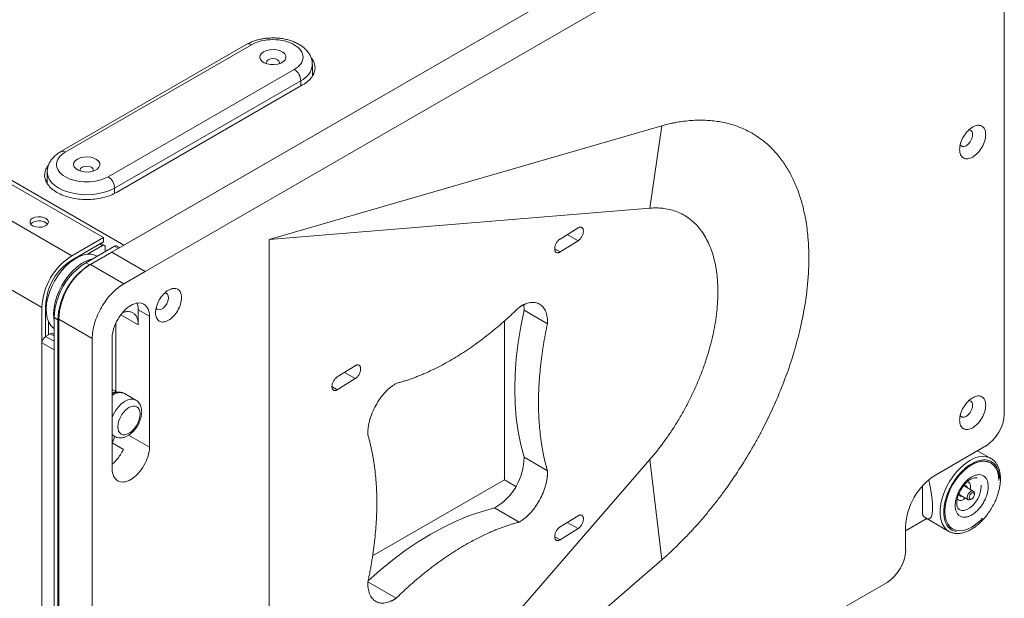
# Model space of a CAD drawing. Header units: millimetres. Extents: x 11171 to 13944, y 305 to 2246.
# Tile 12 of 14: x 13224 to 13598, y 1714 to 1934. Entities that reach past the tile are written whole.
import ezdxf

# ---------------------------------------------------------------- set-up
doc = ezdxf.new("R2010")
doc.units = ezdxf.units.MM

msp = doc.modelspace()

# ---------------------------------------------------------------- linework, layer by layer
at = {"color": 7, "linetype": 'Continuous', "lineweight": 15}
for p, q in [((13258.88, 1845.79), (13573.21, 2027.25)), ((13585.94, 2019.9), (13271.6, 1838.44)), ((13263.47, 1848.44), (13559.75, 2019.48)), ((13597.93, 2013.57), (13597.93, 1784.31)), ((13002.55, 1999.07), (13263.47, 1848.44)), ((13008.91, 1993.76), (13255.69, 1851.3)), ((13243.67, 1844.36), (12996.89, 1986.82)), ((12985.58, 1967.23), (13232.36, 1824.76)), ((13310.2, 1924.77), (13239.49, 1883.95)), ((13241.24, 1883.78), (13311.95, 1924.6)), ((13328.22, 1915.21), (13257.51, 1874.39)), ((13335.08, 1912.55), (13335.08, 1917.04)), ((13335.44, 1913.37), (13335.08, 1914.04)), ((13330.69, 1910.92), (13259.98, 1870.1)), ((13260.69, 1868.47), (13331.4, 1909.29)), ((13467.89, 1893.79), (13318.62, 1850.6)), ((13467.89, 1893.79), (13463.3, 1862.46)), ((13234.37, 1876.22), (13234.37, 1871.73)), ((13234.37, 1873.22), (13234.02, 1872.55)), ((13463.3, 1862.46), (13318.62, 1850.6)), ((13429.18, 1850.74), (13436, 1854.96)), ((13255.69, 1851.3), (13243.67, 1844.36)), ((13255.69, 1849.67), (13243.67, 1842.73)), ((13259.94, 1848.03), (13248.98, 1841.71)), ((13255.34, 1848.24), (13249.65, 1844.95)), ((13256.09, 1848.31), (13254.72, 1849.1)), ((13255.69, 1849.67), (13255.69, 1851.3)), ((13259.94, 1848.03), (13261.35, 1847.22)), ((13261.79, 1847.47), (13260.69, 1848.11)), ((13318.62, 1850.6), (13318.62, 1599.68)), ((13436, 1850.06), (13429.18, 1845.84)), ((13250.75, 1841.09), (13258.88, 1845.79)), ((13253.31, 1844.21), (13253.26, 1844.23)), ((13256.4, 1847.62), (13256.4, 1845.99)), ((13271.6, 1838.44), (13258.88, 1845.79)), ((13243.64, 1842.37), (13243.35, 1842.53)), ((13250.39, 1840.89), (13248.98, 1841.71)), ((13250.71, 1841.07), (13250.39, 1840.89)), ((13263.47, 1833.75), (13250.75, 1841.09)), ((13271.6, 1838.44), (13263.47, 1833.75)), ((13233.77, 1825.58), (13233.77, 1813.69)), ((13232.36, 1824.76), (13232.36, 1811.24)), ((13268.95, 1823.84), (13273.2, 1821.39)), ((13268.95, 1818.13), (13268.95, 1823.84)), ((13415.49, 1823.68), (13424.39, 1818.54)), ((13234.84, 1819.29), (13234.84, 1814.31)), ((13236.96, 1820.88), (13238.37, 1820.07)), ((13236.96, 1820.88), (13236.96, 1568.57)), ((13238.37, 1820.07), (13238.37, 1567.76)), ((13238.72, 1820.27), (13251.45, 1812.92)), ((13238.72, 1591.64), (13238.72, 1820.27)), ((13260.47, 1792.73), (13260.47, 1818.9)), ((13273.2, 1821.39), (13273.2, 1771.59)), ((13408.08, 1819.69), (13408.08, 1759.22)), ((13233.77, 1813.69), (13235.54, 1814.71)), ((13236.96, 1814.57), (13236.54, 1814.81)), ((13232.36, 1811.24), (13236.96, 1808.59)), ((13232.36, 1579.66), (13232.36, 1811.24)), ((13251.45, 1812.92), (13251.45, 1584.29)), ((13259.05, 1763.42), (13259.05, 1813.23)), ((13236.96, 1577.01), (13236.96, 1808.59)), ((13344.56, 1798.35), (13351.38, 1802.58)), ((13351.38, 1797.68), (13344.56, 1793.45)), ((13260.89, 1792.49), (13259.05, 1793.55)), ((13259.09, 1791.93), (13259.72, 1792.21)), ((13259.66, 1792.18), (13260.1, 1792.31)), ((13268, 1789.54), (13263.7, 1792.02)), ((13259.05, 1776.23), (13260, 1775.68)), ((13259.05, 1773.22), (13263.3, 1770.77)), ((13571.77, 1761.04), (13590.86, 1772.07)), ((13592.85, 1767.35), (13587.77, 1770.28)), ((13318.62, 1599.68), (13463.3, 1766.94)), ((13424.39, 1762.68), (13415.49, 1767.82)), ((13467.89, 1728.82), (13463.3, 1766.94)), ((13408.08, 1759.22), (13357.97, 1730.29)), ((13412.39, 1756.72), (13408.08, 1759.22)), ((13566.82, 1746.87), (13566.82, 1756.87)), ((13586.16, 1754.93), (13582.73, 1756.91)), ((13580.83, 1753.62), (13584.26, 1751.64)), ((13585.21, 1751.73), (13585.56, 1751.94)), ((13586.55, 1753.65), (13586.55, 1754.06)), ((13413.62, 1743.14), (13404.33, 1748.5)), ((13429.18, 1741.32), (13436, 1745.54)), ((13568.5, 1744.46), (13560.46, 1739.81)), ((13568.28, 1744.58), (13576.85, 1739.63)), ((13436, 1740.65), (13429.18, 1736.42)), ((13560.46, 1732.47), (13560.46, 1741.45)), ((13318.62, 1599.68), (13467.89, 1728.82)), ((13296, 1571.63), (13553.39, 1720.22)), ((13366.94, 1714.24), (13356.17, 1720.45))]:
    msp.add_line(p, q, dxfattribs=at)
at = {"color": 8, "linetype": 'Continuous', "lineweight": 15}
for p, q in [((13330.69, 1910.92), (13330.69, 1908.88)), ((13259.98, 1870.1), (13259.98, 1868.13)), ((13431.91, 1852.43), (13436, 1850.06)), ((13254.28, 1848.85), (13255.34, 1848.24)), ((13429.18, 1845.84), (13427.13, 1847.02)), ((13234.07, 1825.82), (13233.78, 1825.98)), ((13268.95, 1818.13), (13262.31, 1821.97)), ((13235.54, 1814.71), (13236.96, 1813.9)), ((13236.96, 1811.86), (13233.77, 1813.69)), ((13351.38, 1797.68), (13347.29, 1800.04)), ((13344.56, 1793.45), (13342.51, 1794.63)), ((13273.2, 1771.59), (13265.28, 1776.16)), ((13431.91, 1743.01), (13436, 1740.65)), ((13429.18, 1736.42), (13427.13, 1737.6))]:
    msp.add_line(p, q, dxfattribs=at)
at = {"color": 7, "linetype": 'Continuous', "lineweight": 15, "flags": 128}
for points in [[(13316.55, 1921.94), (13315.73, 1921.32), (13315.23, 1920.59), (13315.09, 1919.8), (13315.32, 1919.03), (13315.9, 1918.32), (13316.8, 1917.73), (13317.94, 1917.3), (13319.24, 1917.06), (13320.6, 1917.03), (13321.92, 1917.22), (13323.11, 1917.6), (13324.07, 1918.16), (13324.74, 1918.84), (13325.06, 1919.61), (13325.01, 1920.39), (13324.6, 1921.14), (13323.85, 1921.8), (13322.83, 1922.32), (13321.6, 1922.65), (13320.26, 1922.79), (13318.9, 1922.71), (13317.63, 1922.42), (13316.55, 1921.94)], [(13317.75, 1917.35), (13317.58, 1917.86), (13317.78, 1918.41), (13318.32, 1918.88), (13319.13, 1919.19), (13320.08, 1919.3), (13321.04, 1919.19), (13321.85, 1918.88), (13322.39, 1918.41), (13322.58, 1917.86), (13322.42, 1917.35)], [(13584.56, 1892.23), (13584.62, 1892.23), (13585.26, 1892.02), (13585.71, 1891.49), (13585.91, 1890.7), (13585.84, 1889.72), (13585.51, 1888.67), (13584.96, 1887.66), (13584.24, 1886.8), (13583.44, 1886.18)], [(13583.44, 1886.18), (13582.64, 1885.87), (13581.92, 1885.9), (13581.37, 1886.28), (13581.21, 1886.5)], [(13245.84, 1881.12), (13245.02, 1880.5), (13244.52, 1879.77), (13244.38, 1878.98), (13244.61, 1878.21), (13245.19, 1877.5), (13246.09, 1876.91), (13247.23, 1876.48), (13248.52, 1876.24), (13249.89, 1876.21), (13251.21, 1876.4), (13252.4, 1876.78), (13253.36, 1877.34), (13254.03, 1878.02), (13254.35, 1878.79), (13254.3, 1879.57), (13253.89, 1880.32), (13253.14, 1880.98), (13252.12, 1881.5), (13250.89, 1881.83), (13249.54, 1881.97), (13248.19, 1881.89), (13246.92, 1881.6), (13245.84, 1881.12)], [(13247.04, 1876.53), (13246.87, 1877.04), (13247.06, 1877.59), (13247.61, 1878.06), (13248.42, 1878.37), (13249.37, 1878.48), (13250.33, 1878.37), (13251.14, 1878.06), (13251.68, 1877.59), (13251.87, 1877.04), (13251.71, 1876.53)], [(13228.82, 1858.65), (13229.76, 1859.03), (13230.87, 1859.22), (13232.02, 1859.19), (13233.09, 1858.95), (13233.97, 1858.52), (13234.56, 1857.95), (13234.8, 1857.3), (13234.65, 1856.64), (13234.15, 1856.04), (13233.33, 1855.57), (13232.3, 1855.28), (13231.15, 1855.2), (13230.03, 1855.33), (13229.04, 1855.68), (13228.29, 1856.18), (13227.87, 1856.8), (13227.83, 1857.47), (13228.16, 1858.1), (13228.82, 1858.65)], [(13228.82, 1857.01), (13228.16, 1856.47), (13228.1, 1856.4)], [(13236.96, 1816.71), (13236.72, 1816.88), (13235.71, 1817.86), (13234.92, 1819.11), (13234.36, 1820.6), (13234.03, 1822.32), (13233.96, 1824.2), (13234.13, 1826.23), (13234.54, 1828.34), (13235.19, 1830.5), (13236.06, 1832.66), (13237.13, 1834.77), (13238.39, 1836.78), (13239.79, 1838.65), (13241.31, 1840.33), (13242.92, 1841.8), (13244.58, 1843.02), (13246.26, 1843.96), (13247.91, 1844.61), (13249.51, 1844.94), (13251.01, 1844.95), (13252.39, 1844.64), (13253.26, 1844.23)], [(13236.96, 1820.01), (13236.86, 1820.68), (13236.78, 1822.57), (13236.95, 1824.6), (13237.37, 1826.71), (13238.02, 1828.87), (13238.89, 1831.03), (13239.96, 1833.13), (13241.21, 1835.14), (13242.62, 1837.01), (13244.14, 1838.7), (13245.75, 1840.17), (13247.41, 1841.39), (13249.09, 1842.33), (13250.74, 1842.97), (13251.52, 1843.17)], [(13279.06, 1830.2), (13279.49, 1830.14), (13280.04, 1829.77), (13280.37, 1829.09), (13280.44, 1828.2), (13280.24, 1827.17), (13279.79, 1826.12), (13279.15, 1825.17), (13278.38, 1824.42), (13277.56, 1823.95), (13276.79, 1823.81), (13276.15, 1824.02), (13275.74, 1824.48)], [(13415.49, 1823.68), (13415.43, 1825.7), (13415.42, 1825.78)], [(13415.49, 1767.82), (13414.22, 1772.56), (13413.24, 1777.54), (13412.53, 1782.74), (13412.11, 1788.14), (13411.97, 1793.72), (13412.11, 1799.46), (13412.53, 1805.35), (13413.24, 1811.36), (13414.22, 1817.48), (13415.49, 1823.68)], [(13584.56, 1789.35), (13584.62, 1789.34), (13585.26, 1789.14), (13585.71, 1788.61), (13585.91, 1787.81), (13585.84, 1786.83), (13585.51, 1785.78), (13584.96, 1784.77), (13584.24, 1783.91), (13583.44, 1783.29)], [(13583.44, 1783.29), (13582.64, 1782.98), (13581.92, 1783.02), (13581.37, 1783.39), (13581.21, 1783.61)], [(13589.66, 1744.59), (13588.73, 1743.65), (13587.16, 1742.31), (13585.56, 1741.24), (13583.96, 1740.46), (13582.39, 1739.99), (13580.91, 1739.85), (13579.53, 1740.02), (13578.31, 1740.52), (13577.27, 1741.33), (13576.42, 1742.43), (13575.81, 1743.79), (13575.43, 1745.38), (13575.31, 1747.16), (13575.43, 1749.09), (13575.81, 1751.11), (13576.42, 1753.18), (13577.27, 1755.25), (13578.31, 1757.27), (13579.53, 1759.18), (13580.91, 1760.94), (13582.39, 1762.51), (13583.96, 1763.85), (13585.56, 1764.92), (13587.16, 1765.7), (13588.73, 1766.17), (13590.21, 1766.32), (13591.59, 1766.14), (13592.81, 1765.64), (13593.86, 1764.83), (13594.7, 1763.73), (13595.31, 1762.37), (13595.69, 1760.78), (13595.81, 1759)], [(13592.67, 1767.45), (13592.85, 1767.35), (13593.69, 1766.75)], [(13585.56, 1764.92), (13583.96, 1763.85), (13582.39, 1762.51), (13580.91, 1760.94), (13579.53, 1759.18), (13578.31, 1757.27), (13577.27, 1755.25), (13576.42, 1753.18), (13575.81, 1751.11), (13575.43, 1749.09), (13575.31, 1747.16), (13575.43, 1745.38), (13575.81, 1743.79), (13576.42, 1742.43), (13577.27, 1741.33), (13578.31, 1740.52), (13579.53, 1740.02), (13580.91, 1739.85), (13582.39, 1739.99), (13583.96, 1740.46), (13585.56, 1741.24), (13587.16, 1742.31), (13588.73, 1743.65), (13589.66, 1744.59)], [(13580.8, 1754.23), (13580.79, 1754), (13580.91, 1753.37), (13581.25, 1752.97), (13581.77, 1752.87), (13582.03, 1752.93)], [(13583.93, 1756.22), (13583.85, 1756.47), (13583.5, 1756.87), (13582.99, 1756.97), (13582.38, 1756.76), (13582.22, 1756.66)], [(13583.22, 1756.62), (13583.14, 1756.88), (13583.09, 1756.97)], [(13583.86, 1752.51), (13583.97, 1753.16), (13584.26, 1753.83), (13584.69, 1754.42), (13585.21, 1754.84), (13585.72, 1755.02), (13586.16, 1754.93), (13586.45, 1754.6), (13586.55, 1754.06), (13586.55, 1754.06)], [(13585.56, 1751.94), (13585.18, 1751.81), (13584.86, 1751.87), (13584.65, 1752.12), (13584.57, 1752.51), (13584.65, 1752.99), (13584.86, 1753.49), (13585.18, 1753.92), (13585.56, 1754.22), (13585.94, 1754.36), (13586.26, 1754.29), (13586.47, 1754.05), (13586.55, 1753.65), (13586.47, 1753.17), (13586.26, 1752.68), (13585.94, 1752.24), (13585.56, 1751.94)], [(13580.96, 1753.27), (13581.06, 1753.28), (13581.32, 1753.33)], [(13585.21, 1751.73), (13585.21, 1751.73), (13584.69, 1751.56), (13584.26, 1751.64), (13583.97, 1751.98), (13583.86, 1752.51)], [(13356.24, 1720.83), (13360.7, 1724.77), (13365.5, 1728.68), (13370.36, 1732.3), (13375.24, 1735.61), (13380.15, 1738.61), (13385.05, 1741.27), (13389.94, 1743.6), (13394.79, 1745.59), (13399.59, 1747.22), (13404.33, 1748.5)]]:
    msp.add_lwpolyline(points, dxfattribs=at)
at = {"color": 8, "linetype": 'Continuous', "lineweight": 15, "flags": 128}
for points in [[(13259.98, 1870.1), (13258.19, 1869.22), (13256.18, 1868.51), (13254.01, 1867.99), (13251.72, 1867.67), (13249.37, 1867.56), (13247.03, 1867.67), (13244.74, 1867.99), (13242.56, 1868.51), (13240.56, 1869.22), (13238.77, 1870.1), (13237.24, 1871.13), (13236.01, 1872.29), (13235.11, 1873.55), (13234.56, 1874.87), (13234.37, 1876.22), (13234.37, 1876.24)], [(13259.05, 1792.42), (13259.98, 1792.56), (13260.62, 1792.51)], [(13260, 1775.68), (13259.32, 1776.24), (13259.05, 1776.59)], [(13576.76, 1739.69), (13576.01, 1740.24), (13575.06, 1741.3), (13574.32, 1742.64), (13573.82, 1744.22), (13573.57, 1746), (13573.57, 1747.95), (13573.82, 1750.03), (13574.32, 1752.18), (13575.06, 1754.37), (13576.01, 1756.53), (13577.16, 1758.62), (13578.48, 1760.61), (13579.94, 1762.43), (13581.52, 1764.05), (13583.17, 1765.44), (13584.85, 1766.55)], [(13584.85, 1766.55), (13586.54, 1767.38), (13588.19, 1767.9), (13589.76, 1768.09), (13591.23, 1767.96), (13592.55, 1767.51), (13592.67, 1767.45)], [(13589.13, 1757.15), (13589.14, 1756.29), (13588.94, 1754.89), (13588.5, 1753.44), (13587.82, 1752.01), (13586.96, 1750.67), (13585.95, 1749.5), (13584.85, 1748.57), (13583.72, 1747.92), (13582.62, 1747.58), (13581.62, 1747.59), (13580.75, 1747.92), (13580.61, 1748.02)]]:
    msp.add_lwpolyline(points, dxfattribs=at)
at = {"color": 8, "linetype": 'Continuous', "lineweight": 15}
for centre, radius, start, end in [((13310.93, 1923.17), 1.76, 54.3842, 114.3059), ((13327.47, 1917.88), 7.67, 294.8835, 353.6092), ((13240.22, 1882.34), 1.76, 54.3974, 114.1479), ((13262.01, 1787.97), 4.39, 67.3954, 132.4278), ((13270.56, 1778.85), 12.21, 122.5046, 160.5369), ((13266.34, 1785.95), 3.95, 65.0254, 126.1913)]:
    msp.add_arc(centre, radius, start, end, dxfattribs=at)
at = {"color": 7, "linetype": 'Continuous', "lineweight": 15}
for centre, radius, start, end in [((13325.32, 1910.68), 5.38, 2.6047, 57.395), ((13254.61, 1869.86), 5.38, 2.6047, 57.395), ((13231.25, 1852.88), 4.79, 47.2614, 120.4279), ((13255.76, 1847.73), 0.655, 350.7858, 129.2049), ((13260.38, 1847.42), 0.755, 65.6955, 125.6148), ((13256.75, 1823.75), 24.41, 122.3868, 177.6132), ((13255.18, 1824.65), 21.42, 122.4763, 177.5237), ((13262.87, 1819.8), 25.93, 122.3869, 177.6131), ((13264.28, 1818.99), 25.93, 122.3869, 177.6131), ((13264.64, 1819.19), 25.93, 122.3869, 177.6131), ((13236.13, 1813.9), 1.01, 65.6908, 125.6194), ((13235.43, 1811.1), 3.07, 122.6053, 177.3948), ((13582.58, 1785.01), 15.37, 302.6055, 357.3944), ((13244.69, 1780.04), 15.9, 334.5861, 344.1232), ((13393, 1767.93), 22.49, 300.2705, 359.7295), ((13589.82, 1758.87), 7.4, 66.185, 125.1256), ((13584.85, 1740.43), 24.41, 122.3868, 177.6132), ((13579.53, 1744.28), 5.36, 238.8846, 248.9252), ((13545.11, 1733.17), 15.37, 302.6055, 357.3944)]:
    msp.add_arc(centre, radius, start, end, dxfattribs=at)
msp.add_ellipse((13562.42, 1766.44), major_axis=(-6.98, 22.07), ratio=0.201938, start_param=2.742267, end_param=4.316941, dxfattribs=at)
for points, knots in [([(13320.08, 1927.18), (13319.36, 1927.16), (13318.33, 1927.14), (13316.84, 1926.96), (13315.58, 1926.76), (13314.13, 1926.41), (13312.69, 1925.94), (13311.35, 1925.4), (13310.57, 1924.96), (13310.21, 1924.76)], [0, 0, 0, 0, 0.202938, 0.286071, 0.423291, 0.564756, 0.715706, 0.872423, 1, 1, 1, 1]), ([(13328.22, 1915.21), (13330.37, 1916.45), (13331.58, 1918.14), (13331.58, 1921.66), (13330.37, 1923.35), (13326.06, 1925.84), (13323.13, 1926.54), (13317.03, 1926.54), (13314.11, 1925.84), (13311.95, 1924.6)], [0, 0, 0, 0, 0.25, 0.25, 0.5, 0.5, 0.75, 0.75, 1, 1, 1, 1]), ([(13335.05, 1917.01), (13335.05, 1917.35), (13335.06, 1918.22), (13334.7, 1919.55), (13334.05, 1920.95), (13333.14, 1922.23), (13331.99, 1923.39), (13330.63, 1924.4), (13329.13, 1925.25), (13327.54, 1925.93), (13325.92, 1926.45), (13324.43, 1926.79), (13323.06, 1927), (13321.66, 1927.15), (13320.65, 1927.17), (13320.08, 1927.18)], [0, 0, 0, 0, 0.055598, 0.142881, 0.225134, 0.310131, 0.397534, 0.485784, 0.57296, 0.657181, 0.736641, 0.811913, 0.866322, 0.924648, 1, 1, 1, 1]), ([(13331.4, 1909.29), (13332.1, 1909.74), (13333.49, 1910.64), (13334.96, 1912.27), (13335.88, 1914), (13336.2, 1915.82), (13335.85, 1917.62), (13335.29, 1918.92), (13334.7, 1919.54), (13334.61, 1919.63)], [0, 0, 0, 0, 0.162024, 0.324048, 0.486071, 0.648095, 0.810119, 0.972143, 1, 1, 1, 1]), ([(13467.89, 1728.82), (13468.14, 1729.05), (13468.64, 1729.48), (13469.41, 1730.16), (13470.21, 1730.9), (13471.25, 1731.85), (13472.47, 1733), (13474.4, 1734.87), (13476.99, 1737.49), (13480.13, 1740.85), (13483.25, 1744.4), (13486.25, 1748.01), (13489.16, 1751.71), (13492.86, 1756.67), (13497.14, 1762.93), (13501.05, 1769.28), (13503.9, 1774.32), (13505.87, 1777.98), (13507.73, 1781.65), (13509.97, 1786.33), (13512.78, 1792.73), (13515.3, 1799.31), (13517.2, 1804.98), (13518.47, 1809.15), (13519.63, 1813.4), (13521.16, 1819.75), (13522.76, 1828.47), (13523.81, 1839.5), (13523.67, 1849.22), (13522.75, 1856.99), (13521.59, 1862.63), (13520.14, 1867.64), (13518.35, 1872.25), (13516.15, 1876.61), (13513.52, 1880.71), (13510.5, 1884.38), (13507.8, 1886.93), (13505.37, 1888.85), (13502.72, 1890.67), (13498.97, 1892.68), (13494.4, 1894.37), (13490.36, 1895.29), (13487, 1895.73), (13484.34, 1895.92), (13481.7, 1895.94), (13478.97, 1895.81), (13476.32, 1895.55), (13474.07, 1895.21), (13472.4, 1894.89), (13471.23, 1894.64), (13470.09, 1894.38), (13468.98, 1894.09), (13468.25, 1893.89), (13467.89, 1893.79)], [0, 0, 0, 0, 0.0041, 0.007815, 0.012269, 0.017031, 0.024371, 0.031985, 0.04848, 0.066898, 0.084395, 0.101897, 0.119374, 0.136603, 0.170063, 0.202222, 0.217637, 0.233059, 0.247441, 0.262573, 0.289785, 0.324352, 0.340876, 0.35739, 0.374042, 0.391854, 0.433912, 0.480424, 0.531378, 0.563978, 0.59181, 0.61731, 0.644849, 0.671788, 0.699553, 0.729834, 0.757592, 0.768106, 0.787747, 0.817971, 0.848229, 0.878529, 0.893693, 0.90886, 0.925355, 0.939194, 0.955052, 0.969526, 0.975964, 0.982233, 0.98833, 0.994254, 1, 1, 1, 1]), ([(13590.86, 1890.46), (13590.86, 1891.21), (13590.73, 1891.89), (13590.24, 1892.98), (13589.87, 1893.4), (13588.96, 1893.93), (13588.41, 1894.04), (13587.21, 1893.92), (13586.56, 1893.7), (13585.27, 1892.95), (13584.62, 1892.43), (13583.42, 1891.16), (13582.87, 1890.42), (13581.96, 1888.83), (13581.59, 1887.99), (13581.09, 1886.32), (13580.96, 1885.5), (13580.96, 1884.75)], [0, 0, 0, 0, 0.125, 0.125, 0.25, 0.25, 0.375, 0.375, 0.5, 0.5, 0.625, 0.625, 0.75, 0.75, 0.875, 0.875, 1, 1, 1, 1]), ([(13580.96, 1884.75), (13580.96, 1884), (13581.09, 1883.33), (13581.59, 1882.23), (13581.96, 1881.81), (13582.87, 1881.28), (13583.42, 1881.17), (13584.62, 1881.29), (13585.27, 1881.52), (13586.56, 1882.27), (13587.21, 1882.79), (13588.41, 1884.05), (13588.96, 1884.79), (13589.87, 1886.38), (13590.24, 1887.23), (13590.73, 1888.89), (13590.86, 1889.72), (13590.86, 1890.46)], [0, 0, 0, 0, 0.125, 0.125, 0.25, 0.25, 0.375, 0.375, 0.5, 0.5, 0.625, 0.625, 0.75, 0.75, 0.875, 0.875, 1, 1, 1, 1]), ([(13239.5, 1883.94), (13239.41, 1883.89), (13238.85, 1883.59), (13237.94, 1882.93), (13236.81, 1881.94), (13235.86, 1880.81), (13235.11, 1879.55), (13234.61, 1878.19), (13234.36, 1877.07), (13234.4, 1876.42), (13234.41, 1876.25)], [0, 0, 0, 0, 0.030811, 0.181663, 0.334297, 0.487494, 0.640392, 0.79325, 0.94775, 1, 1, 1, 1]), ([(13241.24, 1883.78), (13239.09, 1882.53), (13237.87, 1880.84), (13237.87, 1877.32), (13239.09, 1875.63), (13243.4, 1873.14), (13246.32, 1872.44), (13252.42, 1872.44), (13255.35, 1873.14), (13257.51, 1874.39)], [0, 0, 0, 0, 0.25, 0.25, 0.5, 0.5, 0.75, 0.75, 1, 1, 1, 1]), ([(13234.89, 1878.86), (13234.79, 1878.75), (13234.18, 1878.12), (13233.61, 1876.8), (13233.26, 1875), (13233.58, 1873.18), (13234.5, 1871.44), (13235.99, 1869.83), (13237.99, 1868.43), (13240.43, 1867.27), (13243.21, 1866.41), (13246.23, 1865.88), (13249.37, 1865.7), (13252.52, 1865.88), (13255.53, 1866.41), (13258.34, 1867.26), (13259.91, 1868.06), (13260.69, 1868.47)], [0, 0, 0, 0, 0.014358, 0.084761, 0.155164, 0.225566, 0.295969, 0.366373, 0.436776, 0.507178, 0.577582, 0.647985, 0.718388, 0.788791, 0.859194, 0.929597, 1, 1, 1, 1]), ([(13463.3, 1766.94), (13463.47, 1767.13), (13463.8, 1767.52), (13464.3, 1768.11), (13464.79, 1768.71), (13465.28, 1769.31), (13465.77, 1769.91), (13466.26, 1770.52), (13466.74, 1771.14), (13467.22, 1771.76), (13467.69, 1772.38), (13468.16, 1773.02), (13469.36, 1774.64), (13471.24, 1777.33), (13473.71, 1781.19), (13476.05, 1785.19), (13478.25, 1789.34), (13480.29, 1793.58), (13482.14, 1797.89), (13483.79, 1802.23), (13485.71, 1807.99), (13487.54, 1815.08), (13488.84, 1823.19), (13489.27, 1830.78), (13488.84, 1837.84), (13487.54, 1844.34), (13485.71, 1849.15), (13483.79, 1852.55), (13482.14, 1854.84), (13480.29, 1856.86), (13478.25, 1858.58), (13476.05, 1860), (13473.71, 1861.1), (13471.24, 1861.91), (13469.24, 1862.29), (13467.77, 1862.46), (13466.9, 1862.52), (13466.02, 1862.56), (13465.12, 1862.56), (13464.22, 1862.53), (13463.61, 1862.49), (13463.3, 1862.46)], [0, 0, 0, 0, 0.005485, 0.010965, 0.016443, 0.021919, 0.027393, 0.032866, 0.03834, 0.043816, 0.049293, 0.054773, 0.060257, 0.09133, 0.122406, 0.154146, 0.18589, 0.217976, 0.250065, 0.282151, 0.31424, 0.377682, 0.439791, 0.5, 0.56021, 0.622319, 0.685761, 0.717847, 0.749936, 0.782021, 0.81411, 0.845851, 0.877595, 0.908668, 0.939744, 0.949794, 0.959834, 0.969869, 0.979905, 0.989947, 1, 1, 1, 1]), ([(13436, 1854.96), (13436.04, 1854.98), (13436.11, 1855.03), (13436.22, 1855.08), (13436.33, 1855.13), (13436.44, 1855.18), (13436.55, 1855.21), (13436.65, 1855.24), (13436.85, 1855.27), (13437.13, 1855.28), (13437.46, 1855.16), (13437.73, 1854.93), (13437.91, 1854.61), (13438.03, 1854.23), (13438.06, 1853.79), (13438.03, 1853.3), (13437.91, 1852.78), (13437.73, 1852.22), (13437.46, 1851.67), (13437.13, 1851.15), (13436.83, 1850.77), (13436.57, 1850.51), (13436.39, 1850.34), (13436.2, 1850.19), (13436.07, 1850.1), (13436, 1850.06)], [0, 0, 0, 0, 0.017299, 0.034471, 0.051564, 0.06863, 0.085719, 0.10288, 0.120164, 0.185125, 0.250137, 0.315083, 0.380079, 0.44002, 0.500014, 0.559952, 0.61995, 0.684888, 0.749892, 0.814846, 0.879865, 0.910001, 0.939889, 0.969799, 1, 1, 1, 1]), ([(13429.18, 1845.84), (13429.14, 1845.82), (13429.07, 1845.77), (13428.96, 1845.71), (13428.85, 1845.66), (13428.74, 1845.62), (13428.63, 1845.59), (13428.53, 1845.56), (13428.33, 1845.52), (13428.05, 1845.52), (13427.72, 1845.64), (13427.45, 1845.86), (13427.27, 1846.18), (13427.15, 1846.57), (13427.12, 1847.01), (13427.15, 1847.5), (13427.27, 1848.02), (13427.45, 1848.57), (13427.72, 1849.13), (13428.05, 1849.65), (13428.35, 1850.03), (13428.61, 1850.29), (13428.79, 1850.46), (13428.98, 1850.61), (13429.11, 1850.69), (13429.18, 1850.74)], [0, 0, 0, 0, 0.0172992, 0.0344709, 0.0515645, 0.0686303, 0.0857187, 0.1028799, 0.1201637, 0.1851255, 0.2501368, 0.3150832, 0.3800791, 0.4400198, 0.5000143, 0.5599525, 0.6199495, 0.6848885, 0.7498918, 0.8148462, 0.879865, 0.9100009, 0.9398889, 0.9697989, 1, 1, 1, 1]), ([(13251.45, 1812.92), (13251.45, 1813.83), (13251.53, 1814.79), (13251.84, 1816.75), (13252.07, 1817.75), (13252.67, 1819.78), (13253.04, 1820.8), (13253.92, 1822.81), (13254.42, 1823.81), (13255.53, 1825.74), (13256.14, 1826.67), (13257.45, 1828.43), (13258.15, 1829.27), (13259.6, 1830.8), (13260.36, 1831.5), (13261.9, 1832.75), (13262.69, 1833.29), (13263.47, 1833.75)], [0, 0, 0, 0, 0.125, 0.125, 0.25, 0.25, 0.375, 0.375, 0.5, 0.5, 0.625, 0.625, 0.75, 0.75, 0.875, 0.875, 1, 1, 1, 1]), ([(13285.39, 1828.44), (13285.39, 1829.18), (13285.26, 1829.86), (13284.77, 1830.95), (13284.4, 1831.38), (13283.49, 1831.91), (13282.94, 1832.01), (13281.74, 1831.89), (13281.09, 1831.67), (13279.8, 1830.92), (13279.15, 1830.4), (13277.95, 1829.13), (13277.4, 1828.39), (13276.49, 1826.81), (13276.12, 1825.96), (13275.62, 1824.29), (13275.49, 1823.47), (13275.49, 1822.72)], [0, 0, 0, 0, 0.125, 0.125, 0.25, 0.25, 0.375, 0.375, 0.5, 0.5, 0.625, 0.625, 0.75, 0.75, 0.875, 0.875, 1, 1, 1, 1]), ([(13273.2, 1821.39), (13273.2, 1822.46), (13273.01, 1823.43), (13272.3, 1824.99), (13271.78, 1825.59), (13270.47, 1826.35), (13269.69, 1826.5), (13267.98, 1826.33), (13267.05, 1826.01), (13265.2, 1824.94), (13264.27, 1824.2), (13262.56, 1822.39), (13261.78, 1821.33), (13260.47, 1819.07), (13259.95, 1817.86), (13259.24, 1815.47), (13259.05, 1814.3), (13259.05, 1813.23)], [0, 0, 0, 0, 0.125, 0.125, 0.25, 0.25, 0.375, 0.375, 0.5, 0.5, 0.625, 0.625, 0.75, 0.75, 0.875, 0.875, 1, 1, 1, 1]), ([(13268.51, 1826.35), (13268.63, 1826.03), (13268.9, 1825.29), (13268.93, 1824.37), (13268.95, 1823.84)], [0, 0, 0, 0, 0.431833, 1, 1, 1, 1]), ([(13275.49, 1822.72), (13275.49, 1821.97), (13275.62, 1821.3), (13276.12, 1820.2), (13276.49, 1819.78), (13277.4, 1819.25), (13277.95, 1819.15), (13279.15, 1819.26), (13279.8, 1819.49), (13281.09, 1820.24), (13281.74, 1820.76), (13282.94, 1822.02), (13283.49, 1822.76), (13284.4, 1824.35), (13284.77, 1825.2), (13285.26, 1826.87), (13285.39, 1827.69), (13285.39, 1828.44)], [0, 0, 0, 0, 0.125, 0.125, 0.25, 0.25, 0.375, 0.375, 0.5, 0.5, 0.625, 0.625, 0.75, 0.75, 0.875, 0.875, 1, 1, 1, 1]), ([(13413.62, 1824.76), (13413.71, 1824.82), (13413.89, 1824.94), (13414.16, 1825.11), (13414.42, 1825.27), (13414.69, 1825.42), (13414.95, 1825.56), (13415.21, 1825.7), (13415.48, 1825.82), (13416.01, 1826.06), (13416.81, 1826.36), (13417.84, 1826.59), (13418.83, 1826.68), (13420.07, 1826.59), (13421.46, 1826.1), (13422.58, 1825.14), (13423.3, 1824.1), (13423.74, 1823.19), (13424.08, 1822.16), (13424.26, 1821.22), (13424.35, 1820.43), (13424.39, 1819.82), (13424.41, 1819.19), (13424.39, 1818.76), (13424.39, 1818.54)], [0, 0, 0, 0, 0.0155051, 0.0309784, 0.0464304, 0.0618712, 0.0773115, 0.0927615, 0.1082317, 0.1237324, 0.1869479, 0.2501823, 0.313393, 0.3766214, 0.5001058, 0.6235747, 0.686763, 0.7499689, 0.8131512, 0.8763523, 0.9072947, 0.9381612, 0.9690352, 1, 1, 1, 1]), ([(13262.91, 1822.69), (13263.03, 1822.75), (13263.61, 1823.02), (13264.6, 1823.19), (13265.84, 1823.17), (13266.91, 1822.76), (13267.8, 1822.03), (13268.45, 1820.98), (13268.87, 1819.69), (13268.93, 1818.65), (13268.95, 1818.13)], [0, 0, 0, 0, 0.034955, 0.172819, 0.310682, 0.448546, 0.58641, 0.724274, 0.862137, 1, 1, 1, 1]), ([(13366.94, 1795.86), (13367.17, 1795.92), (13367.64, 1796.05), (13368.35, 1796.24), (13369.06, 1796.45), (13369.77, 1796.67), (13370.49, 1796.89), (13371.2, 1797.13), (13371.92, 1797.37), (13372.63, 1797.62), (13373.35, 1797.88), (13374.07, 1798.15), (13374.8, 1798.42), (13375.52, 1798.71), (13376.24, 1799), (13376.97, 1799.3), (13377.7, 1799.61), (13379.16, 1800.26), (13381.37, 1801.29), (13384.34, 1802.8), (13387.31, 1804.44), (13390.28, 1806.22), (13393.26, 1808.13), (13396.23, 1810.16), (13399.19, 1812.32), (13401.64, 1814.21), (13403.59, 1815.78), (13405.04, 1816.98), (13406.49, 1818.21), (13407.93, 1819.46), (13409.36, 1820.75), (13410.79, 1822.06), (13412.21, 1823.39), (13413.15, 1824.3), (13413.62, 1824.76)], [0, 0, 0, 0, 0.015565, 0.031122, 0.046671, 0.062214, 0.077751, 0.093285, 0.108816, 0.124346, 0.139876, 0.155408, 0.170941, 0.186479, 0.202021, 0.21757, 0.233126, 0.248691, 0.311557, 0.374342, 0.437129, 0.500001, 0.562868, 0.625653, 0.68844, 0.751311, 0.78243, 0.81352, 0.84459, 0.875651, 0.906712, 0.937784, 0.968877, 1, 1, 1, 1]), ([(13424.39, 1818.54), (13424.32, 1818.22), (13424.18, 1817.57), (13423.98, 1816.6), (13423.78, 1815.63), (13423.6, 1814.66), (13423.42, 1813.7), (13423.24, 1812.73), (13423.07, 1811.77), (13422.91, 1810.81), (13422.76, 1809.86), (13422.61, 1808.9), (13422.47, 1807.95), (13422.33, 1807), (13422.2, 1806.06), (13422.08, 1805.11), (13421.96, 1804.17), (13421.74, 1802.28), (13421.46, 1799.46), (13421.19, 1795.75), (13421.03, 1792.09), (13420.97, 1788.5), (13421.03, 1784.97), (13421.19, 1781.52), (13421.46, 1778.14), (13421.77, 1775.4), (13422.07, 1773.25), (13422.33, 1771.67), (13422.6, 1770.12), (13422.91, 1768.58), (13423.24, 1767.07), (13423.59, 1765.58), (13423.97, 1764.12), (13424.25, 1763.16), (13424.39, 1762.68)], [0, 0, 0, 0, 0.015566, 0.031124, 0.046674, 0.062217, 0.077755, 0.09329, 0.108821, 0.124352, 0.139882, 0.155414, 0.170948, 0.186485, 0.202028, 0.217577, 0.233133, 0.248698, 0.311563, 0.374346, 0.437131, 0.500001, 0.562866, 0.625649, 0.688434, 0.751305, 0.782424, 0.813514, 0.844584, 0.875646, 0.906708, 0.937781, 0.968875, 1, 1, 1, 1]), ([(13351.38, 1802.58), (13351.42, 1802.6), (13351.49, 1802.64), (13351.6, 1802.7), (13351.71, 1802.75), (13351.82, 1802.79), (13351.93, 1802.83), (13352.03, 1802.85), (13352.23, 1802.89), (13352.52, 1802.89), (13352.84, 1802.77), (13353.11, 1802.55), (13353.29, 1802.23), (13353.41, 1801.84), (13353.44, 1801.4), (13353.41, 1800.92), (13353.29, 1800.39), (13353.11, 1799.84), (13352.84, 1799.29), (13352.52, 1798.77), (13352.21, 1798.39), (13351.96, 1798.12), (13351.77, 1797.95), (13351.58, 1797.8), (13351.45, 1797.72), (13351.38, 1797.68)], [0, 0, 0, 0, 0.017299, 0.034471, 0.051564, 0.06863, 0.085719, 0.10288, 0.120164, 0.185125, 0.250137, 0.315083, 0.380079, 0.44002, 0.500014, 0.559952, 0.61995, 0.684888, 0.749892, 0.814846, 0.879865, 0.910001, 0.939889, 0.969799, 1, 1, 1, 1]), ([(13344.56, 1793.45), (13344.52, 1793.43), (13344.45, 1793.39), (13344.34, 1793.33), (13344.23, 1793.28), (13344.12, 1793.24), (13344.01, 1793.2), (13343.91, 1793.18), (13343.71, 1793.14), (13343.43, 1793.14), (13343.1, 1793.26), (13342.84, 1793.48), (13342.65, 1793.8), (13342.54, 1794.19), (13342.5, 1794.63), (13342.54, 1795.11), (13342.65, 1795.64), (13342.84, 1796.19), (13343.1, 1796.74), (13343.43, 1797.26), (13343.73, 1797.64), (13343.99, 1797.9), (13344.17, 1798.07), (13344.37, 1798.23), (13344.49, 1798.31), (13344.56, 1798.35)], [0, 0, 0, 0, 0.017299, 0.034471, 0.051564, 0.06863, 0.085719, 0.10288, 0.120164, 0.185125, 0.250137, 0.315083, 0.380079, 0.44002, 0.500014, 0.559952, 0.61995, 0.684888, 0.749892, 0.814846, 0.879865, 0.910001, 0.939889, 0.969799, 1, 1, 1, 1]), ([(13356.17, 1776.32), (13356.17, 1776.42), (13356.16, 1776.63), (13356.16, 1776.94), (13356.16, 1777.26), (13356.17, 1777.58), (13356.19, 1777.91), (13356.21, 1778.24), (13356.24, 1778.58), (13356.32, 1779.26), (13356.49, 1780.32), (13356.82, 1781.76), (13357.26, 1783.22), (13357.98, 1785.14), (13359.11, 1787.5), (13360.49, 1789.71), (13361.73, 1791.33), (13362.72, 1792.47), (13363.76, 1793.52), (13364.64, 1794.28), (13365.35, 1794.83), (13365.88, 1795.21), (13366.41, 1795.55), (13366.76, 1795.76), (13366.94, 1795.86)], [0, 0, 0, 0, 0.015496, 0.03096, 0.046402, 0.061834, 0.077265, 0.092705, 0.108166, 0.123658, 0.186838, 0.250041, 0.313226, 0.376436, 0.499904, 0.623389, 0.686596, 0.749828, 0.813041, 0.876278, 0.907238, 0.938124, 0.969016, 1, 1, 1, 1]), ([(13263.7, 1792.01), (13263.38, 1792.17), (13262.73, 1792.49), (13261.61, 1792.61), (13260.48, 1792.48), (13259.62, 1792.22), (13259.16, 1791.95), (13259.06, 1791.89)], [0, 0, 0, 0, 0.2263092, 0.4546736, 0.6912501, 0.9314947, 1, 1, 1, 1]), ([(13268.74, 1779.88), (13269, 1780.37), (13269.36, 1781.06), (13269.75, 1782.1), (13270.01, 1782.98), (13270.2, 1784), (13270.27, 1785.05), (13270.2, 1786.1), (13269.96, 1787.11), (13269.54, 1788.06), (13268.89, 1788.87), (13268.36, 1789.38), (13268.02, 1789.52), (13268.01, 1789.53)], [0, 0, 0, 0, 0.139586, 0.194043, 0.283935, 0.37567, 0.473103, 0.574014, 0.677294, 0.781752, 0.887169, 0.995353, 1, 1, 1, 1]), ([(13590.86, 1787.58), (13590.86, 1788.33), (13590.73, 1789), (13590.24, 1790.1), (13589.87, 1790.52), (13588.96, 1791.05), (13588.41, 1791.16), (13587.21, 1791.04), (13586.56, 1790.81), (13585.27, 1790.06), (13584.62, 1789.54), (13583.42, 1788.28), (13582.87, 1787.54), (13581.96, 1785.95), (13581.59, 1785.1), (13581.09, 1783.44), (13580.96, 1782.61), (13580.96, 1781.87)], [0, 0, 0, 0, 0.125, 0.125, 0.25, 0.25, 0.375, 0.375, 0.5, 0.5, 0.625, 0.625, 0.75, 0.75, 0.875, 0.875, 1, 1, 1, 1]), ([(13261.17, 1779.34), (13261.17, 1780.64), (13261.62, 1782.15), (13263.21, 1784.9), (13264.29, 1786.04), (13266.54, 1787.34), (13267.62, 1787.45), (13269.21, 1786.53), (13269.66, 1785.54), (13269.66, 1782.94), (13269.21, 1781.44), (13267.62, 1778.68), (13266.54, 1777.54), (13264.29, 1776.24), (13263.21, 1776.14), (13261.62, 1777.06), (13261.17, 1778.04), (13261.17, 1779.34)], [0, 0, 0, 0, 0.125, 0.125, 0.25, 0.25, 0.375, 0.375, 0.5, 0.5, 0.625, 0.625, 0.75, 0.75, 0.875, 0.875, 1, 1, 1, 1]), ([(13580.96, 1781.87), (13580.96, 1781.12), (13581.09, 1780.44), (13581.59, 1779.35), (13581.96, 1778.93), (13582.87, 1778.4), (13583.42, 1778.29), (13584.62, 1778.41), (13585.27, 1778.63), (13586.56, 1779.38), (13587.21, 1779.9), (13588.41, 1781.17), (13588.96, 1781.91), (13589.87, 1783.5), (13590.24, 1784.34), (13590.73, 1786.01), (13590.86, 1786.83), (13590.86, 1787.58)], [0, 0, 0, 0, 0.125, 0.125, 0.25, 0.25, 0.375, 0.375, 0.5, 0.5, 0.625, 0.625, 0.75, 0.75, 0.875, 0.875, 1, 1, 1, 1]), ([(13260, 1775.69), (13260.33, 1775.53), (13260.98, 1775.21), (13262.09, 1775.09), (13263.22, 1775.22), (13264.33, 1775.6), (13265.41, 1776.19), (13266.35, 1776.92), (13267.12, 1777.67), (13267.77, 1778.42), (13268.3, 1779.15), (13268.61, 1779.67), (13268.74, 1779.88)], [0, 0, 0, 0, 0.11014, 0.221426, 0.336717, 0.453792, 0.566314, 0.685525, 0.774529, 0.849221, 0.938302, 1, 1, 1, 1]), ([(13356.17, 1720.45), (13356.24, 1720.78), (13356.38, 1721.43), (13356.58, 1722.4), (13356.78, 1723.37), (13356.96, 1724.34), (13357.15, 1725.3), (13357.32, 1726.26), (13357.49, 1727.23), (13357.65, 1728.18), (13357.8, 1729.14), (13357.95, 1730.09), (13358.1, 1731.04), (13358.23, 1731.99), (13358.36, 1732.94), (13358.48, 1733.89), (13358.6, 1734.83), (13358.82, 1736.72), (13359.1, 1739.54), (13359.37, 1743.25), (13359.54, 1746.91), (13359.59, 1750.5), (13359.54, 1754.03), (13359.37, 1757.48), (13359.1, 1760.86), (13358.79, 1763.6), (13358.49, 1765.75), (13358.24, 1767.32), (13357.96, 1768.88), (13357.65, 1770.41), (13357.32, 1771.93), (13356.97, 1773.41), (13356.59, 1774.88), (13356.31, 1775.84), (13356.17, 1776.32)], [0, 0, 0, 0, 0.015566, 0.031124, 0.046674, 0.062217, 0.077755, 0.09329, 0.108821, 0.124352, 0.139882, 0.155414, 0.170948, 0.186485, 0.202028, 0.217577, 0.233133, 0.248698, 0.311563, 0.374346, 0.437131, 0.500001, 0.562866, 0.625649, 0.688434, 0.751305, 0.782424, 0.813514, 0.844584, 0.875646, 0.906708, 0.937781, 0.968875, 1, 1, 1, 1]), ([(13259.05, 1763.42), (13259.05, 1762.35), (13259.24, 1761.39), (13259.95, 1759.82), (13260.47, 1759.22), (13261.78, 1758.47), (13262.56, 1758.31), (13264.27, 1758.48), (13265.2, 1758.8), (13267.05, 1759.87), (13267.98, 1760.62), (13269.69, 1762.42), (13270.47, 1763.48), (13271.78, 1765.75), (13272.3, 1766.96), (13273.01, 1769.34), (13273.2, 1770.52), (13273.2, 1771.59)], [0, 0, 0, 0, 0.125, 0.125, 0.25, 0.25, 0.375, 0.375, 0.5, 0.5, 0.625, 0.625, 0.75, 0.75, 0.875, 0.875, 1, 1, 1, 1]), ([(13263.3, 1770.77), (13262.94, 1770.08), (13262.23, 1768.71), (13260.82, 1766.9), (13259.74, 1765.72), (13259.12, 1765.29), (13259.05, 1765.24)], [0, 0, 0, 0, 0.31954, 0.639079, 0.958619, 1, 1, 1, 1]), ([(13593.22, 1748.66), (13593.59, 1749.33), (13594.1, 1750.27), (13594.74, 1751.7), (13595.22, 1752.93), (13595.69, 1754.39), (13596.07, 1755.9), (13596.34, 1757.44), (13596.47, 1758.97), (13596.46, 1760.47), (13596.3, 1761.9), (13595.98, 1763.24), (13595.49, 1764.48), (13594.83, 1765.6), (13593.98, 1766.55), (13593.23, 1767.18), (13592.73, 1767.39), (13592.63, 1767.43)], [0, 0, 0, 0, 0.091127, 0.12798, 0.188817, 0.251398, 0.317944, 0.386721, 0.457091, 0.528599, 0.601009, 0.674215, 0.748258, 0.8234, 0.900226, 0.979917, 1, 1, 1, 1]), ([(13424.39, 1762.68), (13424.39, 1762.58), (13424.4, 1762.37), (13424.4, 1762.05), (13424.4, 1761.74), (13424.39, 1761.41), (13424.37, 1761.09), (13424.35, 1760.76), (13424.32, 1760.42), (13424.24, 1759.74), (13424.08, 1758.68), (13423.74, 1757.24), (13423.3, 1755.78), (13422.58, 1753.85), (13421.46, 1751.5), (13420.07, 1749.29), (13418.83, 1747.67), (13417.84, 1746.52), (13416.81, 1745.48), (13415.92, 1744.71), (13415.21, 1744.17), (13414.69, 1743.79), (13414.16, 1743.44), (13413.8, 1743.24), (13413.62, 1743.14)], [0, 0, 0, 0, 0.015496, 0.03096, 0.046402, 0.061834, 0.077265, 0.092705, 0.108166, 0.123658, 0.186838, 0.250041, 0.313226, 0.376436, 0.499904, 0.623389, 0.686596, 0.749828, 0.813041, 0.876278, 0.907238, 0.938124, 0.969016, 1, 1, 1, 1]), ([(13585.56, 1760.32), (13585.94, 1760.54), (13586.73, 1760.91), (13587.9, 1761.2), (13589.02, 1761.17), (13590.02, 1760.81), (13590.84, 1760.13), (13591.42, 1759.16), (13591.76, 1758.01), (13591.86, 1756.72), (13591.76, 1755.31), (13591.42, 1753.76), (13590.84, 1752.13), (13590.02, 1750.5), (13589.02, 1748.99), (13587.9, 1747.66), (13586.73, 1746.6), (13585.56, 1745.8), (13584.39, 1745.25), (13583.22, 1744.97), (13582.1, 1744.99), (13581.1, 1745.35), (13580.28, 1746.04), (13579.7, 1747), (13579.36, 1748.15), (13579.26, 1749.44), (13579.36, 1750.86), (13579.7, 1752.4), (13580.28, 1754.03), (13581.1, 1755.66), (13582.1, 1757.18), (13583.22, 1758.5), (13584.39, 1759.56), (13585.18, 1760.1), (13585.56, 1760.32)], [0, 0, 0, 0, 0.029129, 0.060003, 0.09216, 0.125, 0.15784, 0.189997, 0.220871, 0.25, 0.279129, 0.310003, 0.34216, 0.375, 0.40784, 0.439997, 0.470871, 0.5, 0.529129, 0.560003, 0.59216, 0.625, 0.65784, 0.689997, 0.720871, 0.75, 0.779129, 0.810003, 0.84216, 0.875, 0.90784, 0.939997, 0.970871, 1, 1, 1, 1]), ([(13581.45, 1755.46), (13581.71, 1755.88), (13582.08, 1756.48), (13582.69, 1757.27), (13583.24, 1757.89), (13583.91, 1758.52), (13584.59, 1759.07), (13585.28, 1759.5), (13585.93, 1759.8), (13586.51, 1759.96), (13586.99, 1760), (13587.3, 1759.97), (13587.43, 1759.9), (13587.47, 1759.88)], [0, 0, 0, 0, 0.1311848, 0.1845125, 0.2716499, 0.3600123, 0.4523752, 0.546012, 0.6401973, 0.7352586, 0.8329988, 0.9384038, 1, 1, 1, 1]), ([(13580.61, 1748.03), (13580.54, 1748.1), (13580.39, 1748.22), (13580.15, 1748.62), (13579.97, 1749.2), (13579.87, 1749.96), (13579.88, 1750.85), (13580.02, 1751.81), (13580.25, 1752.73), (13580.55, 1753.6), (13580.92, 1754.49), (13581.25, 1755.1), (13581.45, 1755.46)], [0, 0, 0, 0, 0.1099314, 0.218297, 0.3257007, 0.4318567, 0.5367825, 0.6385528, 0.7394548, 0.8139301, 0.892575, 1, 1, 1, 1]), ([(13567.12, 1745.56), (13567.09, 1745.6), (13567.04, 1745.67), (13566.96, 1745.87), (13566.9, 1746.12), (13566.85, 1746.38), (13566.83, 1746.63), (13566.82, 1746.79), (13566.82, 1746.87)], [0, 0, 0, 0, 0.20232, 0.368793, 0.53615, 0.682959, 0.831591, 1, 1, 1, 1]), ([(13576.75, 1739.7), (13576.76, 1739.69), (13577.13, 1739.41), (13578, 1739.09), (13579.32, 1738.79), (13580.72, 1738.78), (13582.17, 1739.02), (13583.65, 1739.5), (13585.12, 1740.21), (13586.56, 1741.11), (13587.94, 1742.18), (13589.25, 1743.4), (13590.38, 1744.62), (13591.33, 1745.8), (13592.26, 1747.08), (13592.85, 1748.06), (13593.22, 1748.66)], [0, 0, 0, 0, 0.001746, 0.086891, 0.168141, 0.250017, 0.332159, 0.414033, 0.495263, 0.57547, 0.654184, 0.73013, 0.807041, 0.862786, 0.91545, 1, 1, 1, 1]), ([(13413.62, 1743.14), (13413.39, 1743.08), (13412.92, 1742.95), (13412.21, 1742.75), (13411.5, 1742.54), (13410.79, 1742.33), (13410.07, 1742.1), (13409.36, 1741.87), (13408.64, 1741.63), (13407.93, 1741.38), (13407.21, 1741.12), (13406.49, 1740.85), (13405.77, 1740.57), (13405.04, 1740.29), (13404.32, 1740), (13403.59, 1739.69), (13402.87, 1739.38), (13401.4, 1738.74), (13399.19, 1737.71), (13396.23, 1736.2), (13393.26, 1734.55), (13390.28, 1732.78), (13387.31, 1730.87), (13384.34, 1728.84), (13381.37, 1726.68), (13378.92, 1724.79), (13376.97, 1723.21), (13375.52, 1722.02), (13374.07, 1720.79), (13372.63, 1719.53), (13371.2, 1718.25), (13369.77, 1716.94), (13368.35, 1715.61), (13367.41, 1714.69), (13366.94, 1714.24)], [0, 0, 0, 0, 0.015565, 0.031122, 0.046671, 0.062214, 0.077751, 0.093285, 0.108816, 0.124346, 0.139876, 0.155408, 0.170941, 0.186479, 0.202021, 0.21757, 0.233126, 0.248691, 0.311557, 0.374342, 0.437129, 0.500001, 0.562868, 0.625653, 0.68844, 0.751311, 0.78243, 0.81352, 0.84459, 0.875651, 0.906712, 0.937784, 0.968877, 1, 1, 1, 1]), ([(13436, 1745.54), (13436.04, 1745.57), (13436.11, 1745.61), (13436.22, 1745.67), (13436.33, 1745.72), (13436.44, 1745.76), (13436.55, 1745.8), (13436.65, 1745.82), (13436.85, 1745.86), (13437.13, 1745.86), (13437.46, 1745.74), (13437.73, 1745.52), (13437.91, 1745.2), (13438.03, 1744.81), (13438.06, 1744.37), (13438.03, 1743.89), (13437.91, 1743.36), (13437.73, 1742.81), (13437.46, 1742.25), (13437.13, 1741.73), (13436.83, 1741.35), (13436.57, 1741.09), (13436.39, 1740.92), (13436.2, 1740.77), (13436.07, 1740.69), (13436, 1740.65)], [0, 0, 0, 0, 0.017299, 0.034471, 0.051564, 0.06863, 0.085719, 0.10288, 0.120164, 0.185125, 0.250137, 0.315083, 0.380079, 0.44002, 0.500014, 0.559952, 0.61995, 0.684888, 0.749892, 0.814846, 0.879865, 0.910001, 0.939889, 0.969799, 1, 1, 1, 1]), ([(13429.18, 1736.42), (13429.14, 1736.4), (13429.07, 1736.35), (13428.96, 1736.3), (13428.85, 1736.25), (13428.74, 1736.21), (13428.63, 1736.17), (13428.53, 1736.14), (13428.33, 1736.11), (13428.05, 1736.11), (13427.72, 1736.22), (13427.45, 1736.45), (13427.27, 1736.77), (13427.15, 1737.16), (13427.12, 1737.6), (13427.15, 1738.08), (13427.27, 1738.61), (13427.45, 1739.16), (13427.72, 1739.71), (13428.05, 1740.23), (13428.35, 1740.61), (13428.61, 1740.87), (13428.79, 1741.04), (13428.98, 1741.19), (13429.11, 1741.28), (13429.18, 1741.32)], [0, 0, 0, 0, 0.017299, 0.034471, 0.051564, 0.06863, 0.085719, 0.10288, 0.120164, 0.185125, 0.250137, 0.315083, 0.380079, 0.44002, 0.500014, 0.559952, 0.61995, 0.684888, 0.749892, 0.814846, 0.879865, 0.910001, 0.939889, 0.969799, 1, 1, 1, 1]), ([(13366.94, 1714.24), (13366.85, 1714.18), (13366.67, 1714.06), (13366.41, 1713.89), (13366.14, 1713.73), (13365.88, 1713.58), (13365.61, 1713.43), (13365.35, 1713.3), (13365.08, 1713.17), (13364.55, 1712.93), (13363.76, 1712.64), (13362.72, 1712.4), (13361.73, 1712.32), (13360.49, 1712.41), (13359.11, 1712.9), (13357.98, 1713.86), (13357.26, 1714.9), (13356.82, 1715.81), (13356.49, 1716.84), (13356.3, 1717.78), (13356.21, 1718.57), (13356.17, 1719.18), (13356.15, 1719.81), (13356.17, 1720.24), (13356.17, 1720.45)], [0, 0, 0, 0, 0.0155051, 0.0309784, 0.0464304, 0.0618712, 0.0773115, 0.0927615, 0.1082317, 0.1237324, 0.1869479, 0.2501823, 0.313393, 0.3766213, 0.5001058, 0.6235747, 0.686763, 0.7499689, 0.8131512, 0.8763523, 0.9072947, 0.9381612, 0.9690352, 1, 1, 1, 1])]:
    msp.add_open_spline(points, degree=3, knots=knots, dxfattribs=at)
at = {"color": 8, "linetype": 'Continuous', "lineweight": 15}
for points, knots in [([(13579.61, 1739.53), (13579.08, 1739.68), (13577.95, 1740), (13576.63, 1741.17), (13575.64, 1742.79), (13575.08, 1744.74), (13574.89, 1746.92), (13575.08, 1749.32), (13575.64, 1751.93), (13576.63, 1754.69), (13578.01, 1757.44), (13579.7, 1760.01), (13581.6, 1762.25), (13583.58, 1764.05), (13585.56, 1765.4), (13587.54, 1766.33), (13589.52, 1766.82), (13591.42, 1766.78), (13593.11, 1766.16), (13594.49, 1765), (13595.47, 1763.37), (13596.03, 1761.57), (13596.1, 1760.23), (13596.13, 1759.65)], [0, 0, 0, 0, 0.046384, 0.096988, 0.14654, 0.194113, 0.238999, 0.283884, 0.331458, 0.381009, 0.431613, 0.482216, 0.531768, 0.579341, 0.624227, 0.669112, 0.716686, 0.766238, 0.816841, 0.867445, 0.916996, 0.96457, 1, 1, 1, 1]), ([(13584.99, 1755.6), (13585.05, 1755.91), (13585.2, 1756.66), (13585.02, 1757.46), (13584.7, 1758.01), (13584.33, 1758.3), (13584.04, 1758.44), (13583.86, 1758.45), (13583.84, 1758.45)], [0, 0, 0, 0, 0.208214, 0.503554, 0.662545, 0.824913, 0.987277, 1, 1, 1, 1]), ([(13580.06, 1751.89), (13580.06, 1751.87), (13580.16, 1751.72), (13580.43, 1751.54), (13580.86, 1751.37), (13581.5, 1751.36), (13582.28, 1751.6), (13582.86, 1752.1), (13583.09, 1752.31)], [0, 0, 0, 0, 0.012585, 0.174949, 0.337313, 0.496305, 0.79165, 1, 1, 1, 1])]:
    msp.add_open_spline(points, degree=3, knots=knots, dxfattribs=at)

doc.saveas('drawing.dxf')
